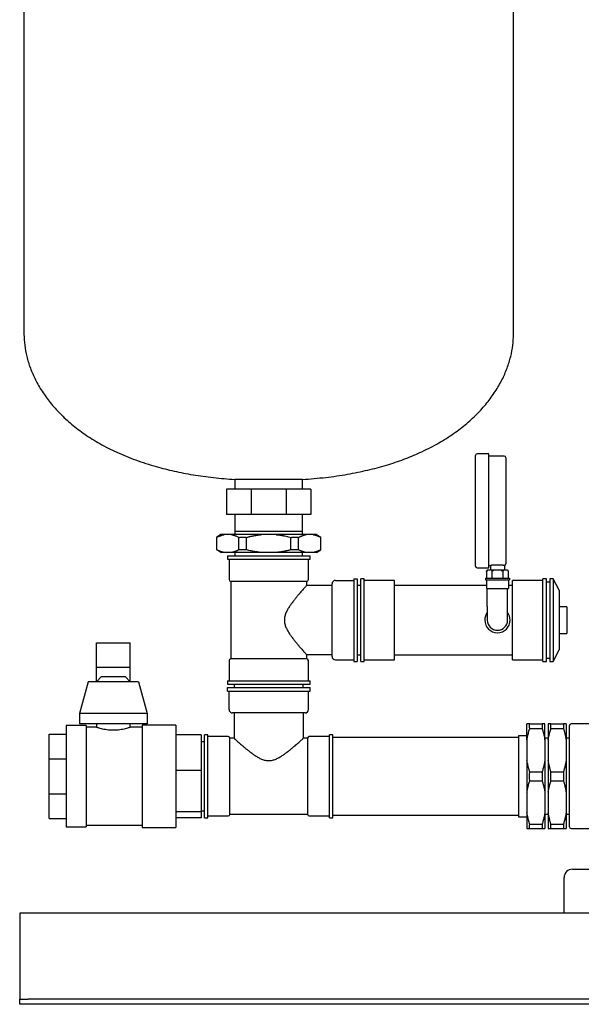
# Model space of a CAD drawing. Header units: millimetres. Extents: x 41 to 1282, y 13 to 1144.
# Tile 1 of 4: x 41 to 373, y 13 to 596. Entities that reach past the tile are written whole.
import ezdxf

# ---------------------------------------------------------------- set-up
doc = ezdxf.new("R2010")
doc.units = ezdxf.units.MM

msp = doc.modelspace()

# ---------------------------------------------------------------- linework, layer by layer
at = {"color": 7, "linetype": 'Continuous', "lineweight": 25}
for p, q in [((43.12, 680.1), (43.12, 409.5)), ((333.12, 409.5), (333.12, 680.1)), ((318.62, 338.78), (311.62, 338.78)), ((318.62, 305.05), (318.62, 338.78)), ((310.62, 305.05), (310.62, 337.78)), ((327.62, 337.45), (318.62, 337.45)), ((328.62, 336.45), (328.62, 305.05)), ((168.12, 323.53), (168.12, 317.9)), ((180.47, 323.53), (168.12, 323.53)), ((208.12, 323.53), (180.47, 323.53)), ((208.12, 317.9), (208.12, 323.53)), ((163.12, 317.9), (163.12, 302.9)), ((177.77, 317.9), (163.12, 317.9)), ((177.77, 317.9), (177.77, 302.9)), ((198.48, 317.9), (177.77, 317.9)), ((198.48, 317.9), (198.48, 302.9)), ((213.12, 317.9), (198.48, 317.9)), ((213.12, 317.9), (213.12, 302.9)), ((310.62, 272.31), (310.62, 305.05)), ((318.62, 271.31), (318.62, 305.05)), ((328.62, 305.05), (328.62, 273.64)), ((177.77, 302.9), (163.12, 302.9)), ((168.12, 302.9), (168.12, 292.9)), ((168.12, 302.9), (168.12, 290.9)), ((198.48, 302.9), (177.77, 302.9)), ((213.12, 302.9), (198.48, 302.9)), ((208.12, 292.9), (208.12, 302.9)), ((208.12, 290.9), (208.12, 302.9)), ((168.12, 292.9), (180.47, 292.9)), ((180.47, 292.9), (208.12, 292.9)), ((159.79, 290.9), (157.18, 289.27)), ((157.29, 281.93), (157.29, 289.27)), ((161.72, 290.9), (159.79, 290.9)), ((166.04, 290.9), (161.72, 290.9)), ((183.8, 290.9), (166.04, 290.9)), ((170.46, 281.93), (170.46, 289.27)), ((174.96, 281.93), (174.96, 289.27)), ((192.45, 290.9), (183.8, 290.9)), ((210.21, 290.9), (192.45, 290.9)), ((201.29, 281.93), (201.29, 289.27)), ((205.79, 281.93), (205.79, 289.27)), ((214.53, 290.9), (210.21, 290.9)), ((216.46, 290.9), (214.53, 290.9)), ((216.46, 290.9), (218.96, 289.34)), ((218.96, 281.93), (218.96, 289.27)), ((159.79, 280.3), (157.29, 281.86)), ((161.72, 280.3), (159.79, 280.3)), ((166.04, 280.3), (161.72, 280.3)), ((183.8, 280.3), (166.04, 280.3)), ((168.12, 280.3), (168.12, 278.3)), ((192.45, 280.3), (183.8, 280.3)), ((210.21, 280.3), (192.45, 280.3)), ((208.12, 278.3), (208.12, 280.3)), ((214.53, 280.3), (210.21, 280.3)), ((216.46, 280.3), (214.53, 280.3)), ((216.46, 280.3), (219.07, 281.93)), ((163.62, 278.3), (163.62, 276.3)), ((163.62, 278.3), (188.12, 278.3)), ((163.62, 276.3), (188.12, 276.3)), ((164.62, 276.3), (164.62, 264.3)), ((188.12, 278.3), (212.62, 278.3)), ((188.12, 276.3), (212.62, 276.3)), ((211.62, 264.3), (211.62, 276.3)), ((212.62, 276.3), (212.62, 278.3)), ((311.62, 271.31), (318.62, 271.31)), ((317.7, 270.05), (317.17, 269.11)), ((317.17, 269.12), (317.17, 265.05)), ((317.7, 270.05), (317.8, 270.05)), ((317.8, 270.05), (319.77, 270.05)), ((318.62, 272.65), (319.53, 272.65)), ((319.53, 272.65), (319.53, 270.05)), ((319.77, 270.05), (321.65, 270.05)), ((320.4, 269.12), (320.4, 265.05)), ((321.65, 270.05), (325.6, 270.05)), ((325.6, 270.05), (327.48, 270.05)), ((326.85, 269.12), (326.85, 265.05)), ((327.48, 270.05), (329.45, 270.05)), ((327.72, 272.65), (327.72, 270.05)), ((329.45, 270.05), (329.55, 270.05)), ((329.55, 270.05), (330.08, 269.12)), ((330.08, 269.12), (330.08, 265.05)), ((165.62, 263.3), (165.62, 217.3)), ((165.62, 263.3), (188.12, 263.3)), ((188.12, 263.3), (210.62, 263.3)), ((210.62, 260.8), (210.62, 263.3)), ((227.62, 263.8), (238.62, 263.8)), ((238.62, 264.8), (240.62, 264.8)), ((238.62, 264.8), (238.62, 215.8)), ((240.62, 264.8), (240.62, 215.8)), ((244.62, 264.8), (242.62, 264.8)), ((242.62, 240.3), (242.62, 264.8)), ((244.62, 240.3), (244.62, 264.8)), ((262.62, 263.8), (244.62, 263.8)), ((262.62, 240.3), (262.62, 263.8)), ((316.53, 265.05), (316.53, 264.05)), ((316.53, 265.05), (330.72, 265.05)), ((316.53, 264.05), (330.72, 264.05)), ((317.08, 264.05), (317.08, 259.05)), ((330.17, 264.05), (330.17, 259.05)), ((330.72, 265.05), (330.72, 264.05)), ((350.62, 263.8), (332.62, 263.8)), ((332.62, 240.3), (332.62, 263.8)), ((352.62, 264.8), (350.62, 264.8)), ((350.62, 240.3), (350.62, 264.8)), ((352.62, 240.3), (352.62, 264.8)), ((354.72, 262.76), (352.62, 262.76)), ((356.6, 264.8), (354.72, 264.8)), ((354.72, 264.8), (354.72, 240.3)), ((360.13, 257.96), (356.6, 264.8)), ((356.6, 264.8), (356.6, 240.3)), ((225.62, 260.8), (210.62, 260.8)), ((225.62, 218.8), (225.62, 261.8)), ((242.62, 260.8), (240.62, 260.8)), ((317.08, 260.8), (262.62, 260.8)), ((317.08, 259.05), (330.17, 259.05)), ((317.62, 248.3), (317.62, 259.05)), ((329.62, 248.3), (329.62, 259.05)), ((332.62, 260.8), (330.17, 260.8)), ((360.13, 257.96), (360.13, 240.3)), ((317.62, 248.3), (317.62, 240.3)), ((329.62, 240.3), (329.62, 248.3)), ((364.67, 248.17), (360.13, 248.17)), ((364.67, 248.17), (364.67, 240.3)), ((242.62, 215.8), (242.62, 240.3)), ((244.62, 215.8), (244.62, 240.3)), ((262.62, 216.8), (262.62, 240.3)), ((332.62, 216.8), (332.62, 240.3)), ((350.62, 215.8), (350.62, 240.3)), ((352.62, 215.8), (352.62, 240.3)), ((354.72, 240.3), (354.72, 215.8)), ((356.6, 240.3), (356.6, 215.8)), ((360.13, 240.3), (360.13, 222.64)), ((364.67, 240.3), (364.67, 232.43)), ((360.13, 232.43), (364.67, 232.43)), ((86.06, 226.8), (106.06, 226.8)), ((86.06, 212.39), (86.06, 226.8)), ((106.06, 212.39), (106.06, 226.8)), ((356.6, 215.8), (360.13, 222.64)), ((164.62, 216.3), (164.62, 204.3)), ((188.12, 217.3), (165.62, 217.3)), ((210.62, 217.3), (188.12, 217.3)), ((210.62, 217.3), (210.62, 219.8)), ((225.62, 219.8), (210.62, 219.8)), ((211.62, 204.3), (211.62, 216.3)), ((227.62, 216.8), (238.62, 216.8)), ((238.62, 215.8), (240.62, 215.8)), ((240.62, 219.8), (242.62, 219.8)), ((242.62, 215.8), (244.62, 215.8)), ((244.62, 216.8), (262.62, 216.8)), ((262.62, 219.8), (332.62, 219.8)), ((332.62, 216.8), (350.62, 216.8)), ((350.62, 215.8), (352.62, 215.8)), ((352.62, 217.84), (354.72, 217.84)), ((354.72, 215.8), (356.6, 215.8)), ((86.06, 203.8), (86.06, 212.39)), ((86.06, 212.39), (106.06, 212.39)), ((106.06, 203.8), (106.06, 212.39)), ((89.06, 206.8), (86.06, 203.8)), ((89.06, 206.8), (96.06, 206.8)), ((96.06, 206.8), (103.06, 206.8)), ((106.06, 203.8), (103.06, 206.8)), ((163.62, 204.3), (163.62, 202.3)), ((163.62, 204.3), (188.12, 204.3)), ((188.12, 204.3), (212.62, 204.3)), ((212.62, 202.3), (212.62, 204.3)), ((81.06, 203.8), (76.06, 185.05)), ((111.06, 203.8), (81.06, 203.8)), ((111.06, 203.8), (116.06, 185.05)), ((163.62, 202.3), (188.12, 202.3)), ((163.62, 200.3), (212.62, 200.3)), ((163.62, 198.3), (163.62, 200.3)), ((163.62, 198.3), (212.62, 198.3)), ((164.62, 187.3), (164.62, 198.3)), ((167.62, 202.3), (167.62, 200.3)), ((188.12, 202.3), (212.62, 202.3)), ((208.62, 200.3), (208.62, 202.3)), ((211.62, 187.3), (211.62, 198.3)), ((212.62, 198.3), (212.62, 200.3)), ((76.06, 185.05), (76.06, 178.8)), ((116.06, 185.05), (76.06, 185.05)), ((116.06, 185.05), (116.06, 178.8)), ((209.62, 185.3), (166.62, 185.3)), ((167.62, 185.3), (167.62, 170.3)), ((208.62, 185.3), (208.62, 170.3)), ((80.06, 177.8), (68.06, 177.8)), ((68.06, 177.8), (68.06, 136.32)), ((116.06, 178.8), (76.06, 178.8)), ((80.06, 177.8), (80.06, 136.32)), ((86.06, 176.8), (80.06, 176.8)), ((86.06, 178.8), (86.06, 176.8)), ((106.06, 176.8), (106.06, 178.8)), ((113.12, 176.8), (106.06, 176.8)), ((133.12, 178.16), (113.12, 178.16)), ((113.12, 178.16), (113.12, 175.85)), ((113.12, 175.85), (113.12, 117.44)), ((133.12, 178.16), (133.12, 175.85)), ((133.12, 175.85), (133.12, 117.44)), ((341.12, 169.42), (341.12, 178.8)), ((342.75, 178.8), (350.1, 178.8)), ((342.75, 176.2), (350.1, 176.2)), ((351.72, 169.42), (351.72, 178.8)), ((353.72, 178.8), (353.72, 175.33)), ((353.72, 175.33), (353.72, 169.42)), ((355.35, 178.8), (362.7, 178.8)), ((355.35, 176.2), (362.7, 176.2)), ((364.32, 178.8), (364.32, 169.42)), ((366.32, 147.8), (366.32, 177.8)), ((379.32, 178.8), (367.32, 178.8)), ((58.06, 158.15), (58.06, 172.8)), ((58.06, 172.8), (68.06, 172.8)), ((148.12, 172.29), (133.12, 172.29)), ((148.12, 172.29), (148.12, 151.26)), ((152.12, 172.3), (150.12, 172.3)), ((150.12, 147.8), (150.12, 172.3)), ((152.12, 147.8), (152.12, 172.3)), ((164.12, 171.3), (152.12, 171.3)), ((167.62, 170.3), (165.12, 170.3)), ((165.12, 147.8), (165.12, 170.3)), ((211.12, 170.3), (208.62, 170.3)), ((211.12, 170.3), (211.12, 147.8)), ((224.12, 171.3), (212.12, 171.3)), ((226.12, 172.3), (224.12, 172.3)), ((224.12, 147.8), (224.12, 172.3)), ((226.12, 147.8), (226.12, 172.3)), ((336.12, 170.8), (226.12, 170.8)), ((341.12, 171.8), (336.12, 171.8)), ((336.12, 171.8), (336.12, 159.8)), ((341.12, 169.42), (341.12, 157.18)), ((353.72, 170.3), (351.72, 170.3)), ((351.72, 169.42), (351.72, 157.18)), ((353.72, 169.42), (353.72, 157.18)), ((366.32, 170.3), (364.32, 170.3)), ((364.32, 169.42), (364.32, 157.18)), ((150.12, 168.3), (148.12, 168.3)), ((58.06, 158.15), (68.06, 158.15)), ((58.06, 137.44), (58.06, 158.15)), ((336.12, 159.8), (336.12, 123.8)), ((341.12, 157.18), (341.12, 138.42)), ((351.72, 157.18), (351.72, 138.42)), ((353.72, 157.18), (353.72, 138.42)), ((364.32, 157.18), (364.32, 138.42)), ((148.12, 151.26), (133.12, 151.26)), ((148.12, 151.26), (148.12, 126.76)), ((150.12, 123.3), (150.12, 147.8)), ((152.12, 123.3), (152.12, 147.8)), ((165.12, 125.3), (165.12, 147.8)), ((211.12, 147.8), (211.12, 125.3)), ((224.12, 123.3), (224.12, 147.8)), ((226.12, 123.3), (226.12, 147.8)), ((342.75, 150.4), (350.1, 150.4)), ((355.35, 150.4), (362.7, 150.4)), ((366.32, 117.8), (366.32, 147.8)), ((342.75, 145.2), (350.1, 145.2)), ((355.35, 145.2), (362.7, 145.2)), ((58.06, 137.44), (68.06, 137.44)), ((58.06, 122.8), (58.06, 137.44)), ((68.06, 136.32), (68.06, 117.8)), ((80.06, 136.32), (80.06, 117.8)), ((341.12, 138.42), (341.12, 126.18)), ((351.72, 138.42), (351.72, 126.18)), ((353.72, 138.42), (353.72, 126.18)), ((364.32, 138.42), (364.32, 126.18)), ((58.06, 122.8), (68.06, 122.8)), ((148.12, 126.76), (133.12, 126.76)), ((148.12, 123.3), (133.12, 123.3)), ((148.12, 127.3), (150.12, 127.3)), ((148.12, 126.76), (148.12, 123.3)), ((150.12, 123.3), (152.12, 123.3)), ((152.12, 124.3), (164.12, 124.3)), ((165.12, 125.3), (211.12, 125.3)), ((212.12, 124.3), (224.12, 124.3)), ((224.12, 123.3), (226.12, 123.3)), ((226.12, 124.8), (336.12, 124.8)), ((336.12, 123.8), (341.12, 123.8)), ((341.12, 126.18), (341.12, 116.8)), ((351.72, 126.18), (351.72, 116.8)), ((351.72, 125.3), (353.72, 125.3)), ((353.72, 126.18), (353.72, 116.8)), ((364.32, 126.18), (364.32, 116.8)), ((364.32, 125.3), (366.32, 125.3)), ((68.06, 117.8), (80.06, 117.8)), ((80.06, 118.8), (113.12, 118.8)), ((113.12, 117.44), (133.12, 117.44)), ((342.75, 119.4), (350.1, 119.4)), ((342.75, 116.8), (350.1, 116.8)), ((355.35, 119.4), (362.7, 119.4)), ((355.35, 116.8), (362.7, 116.8)), ((367.32, 116.8), (379.32, 116.8)), ((363.07, 66.8), (363.07, 87.8)), ((368.07, 92.8), (388.27, 92.8)), ((840.57, 66.8), (40.57, 66.8)), ((40.57, 66.8), (40.57, 61.8)), ((40.57, 61.8), (40.57, 17.8)), ((40.57, 17.8), (40.57, 15.8)), ((40.57, 12.8), (40.57, 15.8)), ((40.57, 15.8), (45.57, 15.8)), ((45.57, 12.8), (40.57, 12.8)), ((835.57, 15.8), (45.57, 15.8)), ((835.57, 12.8), (45.57, 12.8))]:
    msp.add_line(p, q, dxfattribs=at)
for centre, radius, start, end in [((311.62, 337.78), 1, 90, 180), ((327.62, 336.45), 1, 0, 90), ((311.62, 272.31), 1, 180, 270), ((165.62, 264.3), 1, 180, 270), ((210.62, 264.3), 1, 270, 0), ((227.62, 261.8), 2, 90, 180), ((323.62, 240.3), 7.5, 143.1301, 180), ((323.62, 240.3), 7.5, 180, 0), ((323.62, 240.3), 6, 180, 270), ((323.62, 240.3), 6, 270, 0), ((323.62, 240.3), 7.5, 0, 36.8699), ((165.62, 216.3), 1, 90, 180), ((210.62, 216.3), 1, 0, 90), ((227.62, 218.8), 2, 180, 270), ((166.62, 187.3), 2, 180, 270), ((209.62, 187.3), 2, 270, 0), ((367.32, 177.8), 1, 90, 180), ((164.12, 170.3), 1, 0, 90), ((212.12, 170.3), 1, 90, 180), ((164.12, 125.3), 1, 270, 0), ((212.12, 125.3), 1, 180, 270), ((367.32, 117.8), 1, 180, 270), ((368.07, 87.8), 5, 90, 180)]:
    msp.add_arc(centre, radius, start, end, dxfattribs=at)
for points, knots in [([(43.12, 409.5), (43.21, 407.34), (43.37, 402.91), (44.68, 396.21), (46.8, 389.36), (49.85, 382.45), (53.8, 375.59), (58.69, 368.86), (64.53, 362.34), (71.37, 356.06), (79.25, 350.1), (88.2, 344.52), (98.25, 339.42), (109.43, 334.85), (120.81, 331.22), (132.21, 328.37), (143.49, 326.22), (155.54, 324.52), (163.85, 323.87), (168.12, 323.53)], [0, 0, 0, 0, 0.0390028, 0.0799687, 0.1230441, 0.1683985, 0.2162355, 0.2658719, 0.3184124, 0.3741728, 0.4335095, 0.4968163, 0.5645194, 0.6370728, 0.714953, 0.7802079, 0.8493008, 0.9224809, 1, 1, 1, 1]), ([(208.12, 323.53), (212.73, 323.9), (221.67, 324.61), (234.58, 326.51), (246.6, 328.94), (257.75, 331.9), (268.04, 335.35), (278.01, 339.45), (287.56, 344.25), (296.56, 349.8), (304.5, 355.74), (311.44, 362.05), (317.39, 368.65), (322.37, 375.47), (326.37, 382.38), (329.43, 389.31), (331.56, 396.18), (332.88, 402.9), (333.04, 407.34), (333.12, 409.5)], [0, 0, 0, 0, 0.08352, 0.1620035, 0.2357672, 0.3051241, 0.3703813, 0.431839, 0.4997825, 0.5633067, 0.6228395, 0.6787764, 0.732519, 0.783228, 0.831195, 0.8766666, 0.919848, 0.96091, 1, 1, 1, 1]), ([(157.29, 289.27), (157.42, 289.33), (157.66, 289.46), (158.03, 289.64), (158.4, 289.81), (158.76, 289.98), (159.13, 290.13), (159.56, 290.29), (160.05, 290.47), (160.61, 290.64), (161.16, 290.78), (161.53, 290.86), (161.72, 290.9)], [0, 0, 0, 0, 0.085137, 0.169535, 0.253266, 0.336402, 0.419022, 0.501207, 0.627393, 0.75234, 0.876414, 1, 1, 1, 1]), ([(166.04, 290.9), (166.14, 290.88), (166.35, 290.83), (166.67, 290.76), (166.99, 290.68), (167.31, 290.59), (167.63, 290.49), (167.95, 290.38), (168.4, 290.22), (169, 289.98), (169.73, 289.65), (170.21, 289.39), (170.46, 289.27)], [0, 0, 0, 0, 0.070882, 0.141864, 0.21302, 0.284423, 0.356144, 0.428251, 0.500812, 0.664927, 0.831123, 1, 1, 1, 1]), ([(170.46, 289.27), (170.65, 289.28), (171.02, 289.3), (171.58, 289.32), (172.15, 289.33), (172.9, 289.34), (173.83, 289.33), (174.58, 289.29), (174.96, 289.27)], [0, 0, 0, 0, 0.125139, 0.250099, 0.37501, 0.500005, 0.749902, 1, 1, 1, 1]), ([(174.96, 289.27), (175.21, 289.33), (175.7, 289.46), (176.44, 289.64), (177.17, 289.82), (177.91, 289.98), (178.64, 290.13), (179.49, 290.3), (180.48, 290.47), (181.59, 290.64), (182.7, 290.78), (183.43, 290.86), (183.8, 290.9)], [0, 0, 0, 0, 0.085319, 0.169885, 0.253771, 0.33705, 0.419801, 0.502105, 0.628012, 0.752717, 0.876586, 1, 1, 1, 1]), ([(192.45, 290.9), (192.66, 290.88), (193.08, 290.83), (193.72, 290.76), (194.36, 290.68), (195, 290.59), (195.64, 290.49), (196.28, 290.38), (197.19, 290.21), (198.37, 289.98), (199.83, 289.65), (200.8, 289.39), (201.29, 289.27)], [0, 0, 0, 0, 0.071073, 0.142242, 0.21358, 0.285162, 0.357059, 0.429339, 0.502072, 0.665765, 0.831543, 1, 1, 1, 1]), ([(201.29, 289.27), (201.48, 289.28), (201.85, 289.3), (202.42, 289.32), (202.98, 289.33), (203.73, 289.34), (204.67, 289.33), (205.42, 289.29), (205.79, 289.27)], [0, 0, 0, 0, 0.125139, 0.250099, 0.37501, 0.500005, 0.749902, 1, 1, 1, 1]), ([(205.79, 289.27), (205.91, 289.33), (206.16, 289.46), (206.53, 289.64), (206.9, 289.81), (207.26, 289.98), (207.63, 290.13), (208.06, 290.29), (208.55, 290.47), (209.1, 290.64), (209.66, 290.78), (210.03, 290.86), (210.21, 290.9)], [0, 0, 0, 0, 0.085137, 0.169535, 0.253266, 0.336402, 0.419022, 0.501207, 0.627393, 0.75234, 0.876414, 1, 1, 1, 1]), ([(214.53, 290.9), (214.64, 290.88), (214.85, 290.83), (215.17, 290.76), (215.49, 290.68), (215.81, 290.59), (216.13, 290.49), (216.45, 290.38), (216.9, 290.22), (217.49, 289.98), (218.22, 289.65), (218.71, 289.39), (218.96, 289.27)], [0, 0, 0, 0, 0.070882, 0.141864, 0.21302, 0.284423, 0.356144, 0.428251, 0.500812, 0.664927, 0.831123, 1, 1, 1, 1]), ([(161.72, 280.3), (161.61, 280.32), (161.4, 280.36), (161.08, 280.43), (160.76, 280.52), (160.44, 280.61), (160.12, 280.71), (159.8, 280.81), (159.35, 280.98), (158.76, 281.22), (158.03, 281.55), (157.54, 281.8), (157.29, 281.93)], [0, 0, 0, 0, 0.070882, 0.141864, 0.21302, 0.284423, 0.356144, 0.428251, 0.500812, 0.664927, 0.831123, 1, 1, 1, 1]), ([(170.46, 281.93), (170.34, 281.86), (170.09, 281.73), (169.72, 281.55), (169.35, 281.38), (168.99, 281.22), (168.62, 281.07), (168.19, 280.9), (167.7, 280.73), (167.15, 280.56), (166.59, 280.41), (166.22, 280.34), (166.04, 280.3)], [0, 0, 0, 0, 0.085137, 0.169535, 0.253266, 0.336402, 0.419022, 0.501207, 0.627393, 0.75234, 0.876414, 1, 1, 1, 1]), ([(174.96, 281.93), (174.77, 281.92), (174.4, 281.9), (173.83, 281.88), (173.27, 281.86), (172.52, 281.86), (171.58, 281.87), (170.83, 281.91), (170.46, 281.93)], [0, 0, 0, 0, 0.125139, 0.250099, 0.37501, 0.500005, 0.749902, 1, 1, 1, 1]), ([(183.8, 280.3), (183.59, 280.32), (183.17, 280.36), (182.53, 280.44), (181.89, 280.52), (181.25, 280.61), (180.61, 280.71), (179.97, 280.82), (179.06, 280.98), (177.88, 281.22), (176.42, 281.55), (175.45, 281.8), (174.96, 281.93)], [0, 0, 0, 0, 0.071073, 0.142242, 0.21358, 0.285162, 0.357059, 0.429339, 0.502072, 0.665765, 0.831543, 1, 1, 1, 1]), ([(201.29, 281.93), (201.04, 281.86), (200.55, 281.73), (199.81, 281.55), (199.07, 281.38), (198.34, 281.22), (197.61, 281.07), (196.76, 280.9), (195.77, 280.73), (194.66, 280.56), (193.55, 280.41), (192.82, 280.34), (192.45, 280.3)], [0, 0, 0, 0, 0.085319, 0.169885, 0.253771, 0.33705, 0.419801, 0.502105, 0.628012, 0.752717, 0.876586, 1, 1, 1, 1]), ([(205.79, 281.93), (205.6, 281.92), (205.23, 281.9), (204.67, 281.88), (204.1, 281.86), (203.35, 281.86), (202.42, 281.87), (201.67, 281.91), (201.29, 281.93)], [0, 0, 0, 0, 0.125139, 0.250099, 0.37501, 0.500005, 0.749902, 1, 1, 1, 1]), ([(210.21, 280.3), (210.11, 280.32), (209.89, 280.36), (209.58, 280.43), (209.26, 280.52), (208.94, 280.61), (208.62, 280.71), (208.3, 280.81), (207.85, 280.98), (207.25, 281.22), (206.52, 281.55), (206.04, 281.8), (205.79, 281.93)], [0, 0, 0, 0, 0.070882, 0.141864, 0.21302, 0.284423, 0.356144, 0.428251, 0.500812, 0.664927, 0.831123, 1, 1, 1, 1]), ([(218.96, 281.93), (218.83, 281.86), (218.59, 281.73), (218.22, 281.55), (217.85, 281.38), (217.49, 281.22), (217.12, 281.07), (216.69, 280.9), (216.2, 280.73), (215.64, 280.56), (215.09, 280.41), (214.72, 280.34), (214.53, 280.3)], [0, 0, 0, 0, 0.085137, 0.1695354, 0.2532659, 0.3364024, 0.4190224, 0.5012069, 0.6273935, 0.7523402, 0.8764143, 1, 1, 1, 1]), ([(317.17, 269.12), (317.21, 269.19), (317.3, 269.33), (317.42, 269.54), (317.55, 269.72), (317.67, 269.9), (317.76, 270), (317.8, 270.05)], [0, 0, 0, 0, 0.215488, 0.422729, 0.622191, 0.81441, 1, 1, 1, 1]), ([(327.62, 272.66), (327.61, 272.66), (327.58, 272.67), (327.52, 272.67), (327.46, 272.68), (327.37, 272.69), (327.28, 272.7), (327.17, 272.71), (327.03, 272.73), (326.84, 272.75), (326.58, 272.77), (326.29, 272.8), (325.88, 272.83), (325.36, 272.86), (324.42, 272.9), (323.17, 272.92), (321.95, 272.87), (321.11, 272.81), (320.54, 272.76), (320.09, 272.72), (319.82, 272.68), (319.67, 272.67), (319.59, 272.66), (319.54, 272.65), (319.53, 272.65), (319.53, 272.65)], [0, 0, 0, 0, 0.015954, 0.032552, 0.049793, 0.067679, 0.086209, 0.105384, 0.125205, 0.152414, 0.187999, 0.225932, 0.250396, 0.317634, 0.375469, 0.500057, 0.624681, 0.687087, 0.749789, 0.8197, 0.87484, 0.907233, 0.938889, 0.96981, 1, 1, 1, 1]), ([(319.77, 270.05), (319.81, 270.01), (319.88, 269.92), (319.98, 269.78), (320.08, 269.63), (320.19, 269.47), (320.29, 269.3), (320.36, 269.18), (320.4, 269.12)], [0, 0, 0, 0, 0.1542172, 0.3129618, 0.4766013, 0.6454643, 0.8198439, 1, 1, 1, 1]), ([(320.4, 269.12), (320.48, 269.19), (320.65, 269.33), (320.9, 269.54), (321.15, 269.72), (321.4, 269.9), (321.57, 270), (321.65, 270.05)], [0, 0, 0, 0, 0.215488, 0.422729, 0.622191, 0.81441, 1, 1, 1, 1]), ([(325.6, 270.05), (325.67, 270.01), (325.81, 269.92), (326.01, 269.78), (326.22, 269.63), (326.43, 269.47), (326.64, 269.3), (326.78, 269.18), (326.85, 269.12)], [0, 0, 0, 0, 0.154217, 0.312962, 0.476601, 0.645464, 0.819844, 1, 1, 1, 1]), ([(326.85, 269.12), (326.89, 269.19), (326.98, 269.33), (327.1, 269.54), (327.23, 269.72), (327.35, 269.9), (327.44, 270), (327.48, 270.05)], [0, 0, 0, 0, 0.215488, 0.422729, 0.622191, 0.81441, 1, 1, 1, 1]), ([(327.72, 272.65), (327.72, 272.65), (327.72, 272.65), (327.71, 272.65), (327.69, 272.65), (327.66, 272.66), (327.64, 272.66), (327.62, 272.66)], [0, 0, 0, 0, 0.197428, 0.396136, 0.59613, 0.797417, 1, 1, 1, 1]), ([(327.72, 272.65), (327.84, 272.67), (328.08, 272.72), (328.38, 272.96), (328.59, 273.28), (328.61, 273.52), (328.62, 273.64)], [0, 0, 0, 0, 0.241319, 0.5, 0.758681, 1, 1, 1, 1]), ([(329.45, 270.05), (329.49, 270.01), (329.56, 269.92), (329.66, 269.78), (329.76, 269.63), (329.87, 269.47), (329.97, 269.3), (330.04, 269.18), (330.08, 269.12)], [0, 0, 0, 0, 0.154217, 0.312962, 0.476601, 0.645464, 0.819844, 1, 1, 1, 1]), ([(210.62, 260.8), (210.62, 260.8), (210.62, 260.8), (210.61, 260.78), (210.59, 260.76), (210.57, 260.74), (210.54, 260.7), (210.5, 260.66), (210.45, 260.61), (210.4, 260.55), (210.34, 260.49), (210.27, 260.41), (210.09, 260.21), (209.72, 259.8), (209.04, 259.04), (208.2, 258.1), (207.26, 257.04), (206.21, 255.82), (205.09, 254.51), (203.9, 253.07), (202.85, 251.75), (202.06, 250.7), (201.26, 249.62), (200.34, 248.28), (199.23, 246.47), (198.27, 244.54), (197.68, 242.79), (197.44, 241.33), (197.38, 240.23), (197.45, 239.13), (197.65, 238.06), (197.95, 237), (198.47, 235.64), (199.29, 234.02), (200.39, 232.23), (201.31, 230.91), (202.1, 229.84), (202.89, 228.79), (203.95, 227.47), (205.13, 226.04), (206.23, 224.74), (207.28, 223.54), (208.21, 222.48), (209.05, 221.54), (209.72, 220.79), (210.12, 220.35), (210.33, 220.12), (210.44, 220), (210.52, 219.91), (210.58, 219.85), (210.62, 219.81), (210.62, 219.8), (210.62, 219.8)], [0, 0, 0, 0, 0.005619, 0.011247, 0.016883, 0.022532, 0.028193, 0.033869, 0.039561, 0.045272, 0.051002, 0.056754, 0.062529, 0.093238, 0.125246, 0.155619, 0.187967, 0.217615, 0.250268, 0.281655, 0.312937, 0.332698, 0.344125, 0.375392, 0.406831, 0.438207, 0.469557, 0.485493, 0.500978, 0.516334, 0.532191, 0.547297, 0.563568, 0.594812, 0.626129, 0.657214, 0.668201, 0.68828, 0.719497, 0.750745, 0.783144, 0.812603, 0.844826, 0.875095, 0.906999, 0.937615, 0.94816, 0.958632, 0.969042, 0.979399, 0.989715, 1, 1, 1, 1]), ([(96.06, 175.02), (95.4, 175.03), (94.08, 175.06), (92.18, 175.27), (90.45, 175.57), (88.94, 175.92), (87.7, 176.27), (86.76, 176.56), (86.22, 176.74), (85.99, 176.82), (86.06, 176.8), (86.06, 176.8)], [0, 0, 0, 0, 0.124879, 0.250174, 0.374911, 0.500207, 0.625168, 0.749993, 0.87517, 0.999704, 1, 1, 1, 1]), ([(106.06, 176.8), (106.06, 176.8), (106.12, 176.82), (105.89, 176.74), (105.35, 176.56), (104.41, 176.27), (103.17, 175.92), (101.66, 175.57), (99.92, 175.27), (98.03, 175.06), (96.71, 175.03), (96.06, 175.02)], [0, 0, 0, 0, 0.000145, 0.124769, 0.250045, 0.375241, 0.500058, 0.625419, 0.749974, 0.875187, 1, 1, 1, 1]), ([(342.75, 178.8), (342.68, 178.8), (342.54, 178.8), (342.34, 178.8), (342.15, 178.8), (341.98, 178.8), (341.77, 178.8), (341.55, 178.8), (341.32, 178.8), (341.19, 178.8), (341.12, 178.8)], [0, 0, 0, 0, 0.101793, 0.202742, 0.302922, 0.402409, 0.501287, 0.6691, 0.835169, 1, 1, 1, 1]), ([(341.12, 169.42), (341.16, 169.61), (341.22, 169.99), (341.32, 170.56), (341.43, 171.13), (341.55, 171.7), (341.68, 172.27), (341.86, 173.02), (342.09, 173.96), (342.41, 175.08), (342.63, 175.82), (342.75, 176.2)], [0, 0, 0, 0, 0.082774, 0.165787, 0.249104, 0.332792, 0.416913, 0.501527, 0.6657, 0.831739, 1, 1, 1, 1]), ([(342.75, 176.2), (342.74, 176.32), (342.72, 176.57), (342.7, 176.94), (342.69, 177.31), (342.69, 177.68), (342.7, 178.05), (342.72, 178.43), (342.74, 178.67), (342.75, 178.8)], [0, 0, 0, 0, 0.143257, 0.286114, 0.428731, 0.571269, 0.713886, 0.856743, 1, 1, 1, 1]), ([(351.72, 178.8), (351.69, 178.8), (351.63, 178.8), (351.53, 178.8), (351.42, 178.8), (351.3, 178.8), (351.17, 178.8), (350.99, 178.8), (350.76, 178.8), (350.45, 178.8), (350.22, 178.8), (350.1, 178.8)], [0, 0, 0, 0, 0.082557, 0.165356, 0.248463, 0.331942, 0.415856, 0.500267, 0.664868, 0.831326, 1, 1, 1, 1]), ([(350.1, 178.8), (350.11, 178.67), (350.13, 178.43), (350.15, 178.05), (350.16, 177.68), (350.16, 177.31), (350.15, 176.94), (350.13, 176.57), (350.11, 176.32), (350.1, 176.2)], [0, 0, 0, 0, 0.143257, 0.286114, 0.428731, 0.571269, 0.713886, 0.856743, 1, 1, 1, 1]), ([(350.1, 176.2), (350.17, 175.97), (350.31, 175.52), (350.51, 174.84), (350.7, 174.17), (350.87, 173.49), (351.08, 172.67), (351.3, 171.69), (351.53, 170.55), (351.66, 169.8), (351.72, 169.42)], [0, 0, 0, 0, 0.101872, 0.202893, 0.303138, 0.402686, 0.501619, 0.669297, 0.835256, 1, 1, 1, 1]), ([(355.35, 178.8), (355.28, 178.8), (355.14, 178.8), (354.94, 178.8), (354.75, 178.8), (354.58, 178.8), (354.37, 178.8), (354.15, 178.8), (353.92, 178.8), (353.79, 178.8), (353.72, 178.8)], [0, 0, 0, 0, 0.101793, 0.202742, 0.302922, 0.402409, 0.501287, 0.6691, 0.835169, 1, 1, 1, 1]), ([(353.72, 169.42), (353.76, 169.61), (353.82, 169.99), (353.92, 170.55), (354.03, 171.12), (354.15, 171.69), (354.28, 172.26), (354.45, 173.02), (354.69, 173.95), (355, 175.07), (355.23, 175.82), (355.35, 176.2)], [0, 0, 0, 0, 0.082557, 0.165356, 0.248463, 0.331942, 0.415856, 0.500267, 0.664868, 0.831326, 1, 1, 1, 1]), ([(355.29, 177.5), (355.29, 177.61), (355.29, 177.82), (355.3, 178.15), (355.32, 178.47), (355.34, 178.69), (355.35, 178.8)], [0, 0, 0, 0, 0.2499117, 0.4997402, 0.7496987, 1, 1, 1, 1]), ([(364.32, 178.8), (364.29, 178.8), (364.23, 178.8), (364.13, 178.8), (364.02, 178.8), (363.9, 178.8), (363.77, 178.8), (363.59, 178.8), (363.36, 178.8), (363.05, 178.8), (362.82, 178.8), (362.7, 178.8)], [0, 0, 0, 0, 0.082557, 0.165356, 0.248463, 0.331942, 0.415856, 0.500267, 0.664868, 0.831326, 1, 1, 1, 1]), ([(362.7, 178.8), (362.71, 178.67), (362.73, 178.43), (362.75, 178.05), (362.76, 177.68), (362.76, 177.31), (362.75, 176.94), (362.73, 176.57), (362.71, 176.32), (362.7, 176.2)], [0, 0, 0, 0, 0.1432567, 0.2861141, 0.4287314, 0.5712686, 0.7138859, 0.8567433, 1, 1, 1, 1]), ([(362.7, 176.2), (362.77, 175.97), (362.91, 175.52), (363.11, 174.84), (363.3, 174.17), (363.47, 173.49), (363.68, 172.67), (363.9, 171.69), (364.13, 170.55), (364.26, 169.8), (364.32, 169.42)], [0, 0, 0, 0, 0.101793, 0.202742, 0.302922, 0.402409, 0.501287, 0.6691, 0.835169, 1, 1, 1, 1]), ([(167.62, 170.3), (167.63, 170.3), (167.63, 170.3), (167.64, 170.28), (167.66, 170.27), (167.69, 170.24), (167.72, 170.21), (167.76, 170.17), (167.81, 170.13), (167.87, 170.07), (167.94, 170.01), (168.01, 169.95), (168.21, 169.77), (168.62, 169.39), (169.38, 168.71), (170.32, 167.87), (171.38, 166.93), (172.6, 165.88), (173.91, 164.76), (175.35, 163.58), (176.67, 162.53), (177.73, 161.73), (178.81, 160.93), (180.14, 160.01), (181.95, 158.9), (183.89, 157.94), (185.63, 157.35), (187.09, 157.11), (188.19, 157.05), (189.29, 157.12), (190.36, 157.32), (191.42, 157.62), (192.78, 158.14), (194.4, 158.96), (196.19, 160.06), (197.51, 160.98), (198.58, 161.77), (199.63, 162.57), (200.95, 163.62), (202.38, 164.8), (203.68, 165.9), (204.89, 166.95), (205.94, 167.88), (206.88, 168.72), (207.63, 169.4), (208.07, 169.8), (208.31, 170.01), (208.42, 170.11), (208.51, 170.2), (208.58, 170.25), (208.62, 170.29), (208.62, 170.3), (208.62, 170.3)], [0, 0, 0, 0, 0.005619, 0.011247, 0.016883, 0.022532, 0.028193, 0.033869, 0.039561, 0.045272, 0.051002, 0.056754, 0.062529, 0.093238, 0.125246, 0.155619, 0.187967, 0.217615, 0.250268, 0.281655, 0.312937, 0.332698, 0.344125, 0.375392, 0.406831, 0.438207, 0.469557, 0.485493, 0.500978, 0.516334, 0.532191, 0.547297, 0.563568, 0.594812, 0.626129, 0.657214, 0.668201, 0.68828, 0.719497, 0.750745, 0.783144, 0.812603, 0.844826, 0.875095, 0.906999, 0.937615, 0.94816, 0.958632, 0.969042, 0.979399, 0.989715, 1, 1, 1, 1]), ([(342.75, 150.4), (342.68, 150.62), (342.54, 151.08), (342.34, 151.75), (342.15, 152.43), (341.98, 153.1), (341.77, 153.93), (341.55, 154.91), (341.32, 156.04), (341.19, 156.8), (341.12, 157.18)], [0, 0, 0, 0, 0.101872, 0.202893, 0.303138, 0.402686, 0.501619, 0.669297, 0.835256, 1, 1, 1, 1]), ([(351.72, 157.18), (351.69, 156.99), (351.63, 156.61), (351.53, 156.04), (351.42, 155.47), (351.3, 154.9), (351.17, 154.33), (350.99, 153.57), (350.75, 152.64), (350.44, 151.52), (350.22, 150.77), (350.1, 150.4)], [0, 0, 0, 0, 0.082774, 0.165787, 0.249104, 0.332792, 0.416913, 0.501527, 0.6657, 0.831739, 1, 1, 1, 1]), ([(355.35, 150.4), (355.28, 150.62), (355.14, 151.08), (354.94, 151.75), (354.75, 152.43), (354.58, 153.1), (354.37, 153.93), (354.15, 154.91), (353.92, 156.04), (353.79, 156.8), (353.72, 157.18)], [0, 0, 0, 0, 0.101793, 0.202742, 0.302922, 0.402409, 0.501287, 0.6691, 0.835169, 1, 1, 1, 1]), ([(364.32, 157.18), (364.29, 156.99), (364.23, 156.61), (364.13, 156.04), (364.02, 155.47), (363.9, 154.9), (363.77, 154.33), (363.59, 153.58), (363.36, 152.64), (363.05, 151.52), (362.82, 150.77), (362.7, 150.4)], [0, 0, 0, 0, 0.082557, 0.165356, 0.248463, 0.331942, 0.415856, 0.500267, 0.664868, 0.831326, 1, 1, 1, 1]), ([(342.75, 145.2), (342.74, 145.45), (342.72, 145.94), (342.7, 146.69), (342.69, 147.43), (342.69, 148.17), (342.7, 148.91), (342.72, 149.65), (342.74, 150.15), (342.75, 150.4)], [0, 0, 0, 0, 0.143257, 0.286114, 0.428731, 0.571269, 0.713886, 0.856743, 1, 1, 1, 1]), ([(350.1, 150.4), (350.11, 150.15), (350.13, 149.65), (350.15, 148.91), (350.16, 148.17), (350.16, 147.43), (350.15, 146.69), (350.13, 145.94), (350.11, 145.45), (350.1, 145.2)], [0, 0, 0, 0, 0.143257, 0.286114, 0.428731, 0.571269, 0.713886, 0.856743, 1, 1, 1, 1]), ([(355.35, 145.2), (355.34, 145.45), (355.32, 145.94), (355.3, 146.69), (355.29, 147.43), (355.29, 148.17), (355.3, 148.91), (355.32, 149.65), (355.34, 150.15), (355.35, 150.4)], [0, 0, 0, 0, 0.143257, 0.286114, 0.428731, 0.571269, 0.713886, 0.856743, 1, 1, 1, 1]), ([(362.7, 150.4), (362.71, 150.15), (362.73, 149.65), (362.75, 148.91), (362.76, 148.17), (362.76, 147.43), (362.75, 146.69), (362.73, 145.94), (362.71, 145.45), (362.7, 145.2)], [0, 0, 0, 0, 0.143257, 0.286114, 0.428731, 0.571269, 0.713886, 0.856743, 1, 1, 1, 1]), ([(341.12, 138.42), (341.16, 138.61), (341.22, 138.99), (341.32, 139.55), (341.43, 140.12), (341.55, 140.69), (341.68, 141.26), (341.85, 142.02), (342.09, 142.95), (342.4, 144.07), (342.63, 144.82), (342.75, 145.2)], [0, 0, 0, 0, 0.082557, 0.165356, 0.248463, 0.331942, 0.415856, 0.500267, 0.664868, 0.831326, 1, 1, 1, 1]), ([(350.1, 145.2), (350.17, 144.97), (350.31, 144.52), (350.51, 143.84), (350.7, 143.17), (350.87, 142.49), (351.08, 141.67), (351.3, 140.69), (351.53, 139.55), (351.66, 138.8), (351.72, 138.42)], [0, 0, 0, 0, 0.101793, 0.202742, 0.302922, 0.402409, 0.501287, 0.6691, 0.835169, 1, 1, 1, 1]), ([(353.72, 138.42), (353.76, 138.61), (353.82, 138.99), (353.92, 139.56), (354.03, 140.13), (354.15, 140.7), (354.28, 141.27), (354.46, 142.02), (354.69, 142.96), (355.01, 144.08), (355.23, 144.82), (355.35, 145.2)], [0, 0, 0, 0, 0.082774, 0.165787, 0.249104, 0.332792, 0.416913, 0.501527, 0.6657, 0.831739, 1, 1, 1, 1]), ([(362.7, 145.2), (362.77, 144.97), (362.91, 144.52), (363.11, 143.84), (363.3, 143.17), (363.47, 142.49), (363.68, 141.67), (363.9, 140.69), (364.13, 139.55), (364.26, 138.8), (364.32, 138.42)], [0, 0, 0, 0, 0.101872, 0.202893, 0.303138, 0.402686, 0.501619, 0.669297, 0.835256, 1, 1, 1, 1]), ([(342.75, 119.4), (342.68, 119.62), (342.54, 120.08), (342.34, 120.75), (342.15, 121.43), (341.98, 122.1), (341.77, 122.93), (341.55, 123.91), (341.32, 125.04), (341.19, 125.8), (341.12, 126.18)], [0, 0, 0, 0, 0.101793, 0.202742, 0.302922, 0.402409, 0.501287, 0.6691, 0.835169, 1, 1, 1, 1]), ([(351.72, 126.18), (351.69, 125.99), (351.63, 125.61), (351.53, 125.04), (351.42, 124.47), (351.3, 123.9), (351.17, 123.33), (350.99, 122.58), (350.76, 121.64), (350.45, 120.52), (350.22, 119.77), (350.1, 119.4)], [0, 0, 0, 0, 0.082557, 0.165356, 0.248463, 0.331942, 0.415856, 0.500267, 0.664868, 0.831326, 1, 1, 1, 1]), ([(355.35, 119.4), (355.28, 119.62), (355.14, 120.08), (354.94, 120.75), (354.75, 121.43), (354.58, 122.1), (354.37, 122.93), (354.15, 123.91), (353.92, 125.04), (353.79, 125.8), (353.72, 126.18)], [0, 0, 0, 0, 0.101872, 0.202893, 0.303138, 0.402686, 0.501619, 0.669297, 0.835256, 1, 1, 1, 1]), ([(364.32, 126.18), (364.29, 125.99), (364.23, 125.61), (364.13, 125.04), (364.02, 124.47), (363.9, 123.9), (363.77, 123.33), (363.59, 122.57), (363.35, 121.64), (363.04, 120.52), (362.82, 119.77), (362.7, 119.4)], [0, 0, 0, 0, 0.0827742, 0.1657867, 0.2491043, 0.3327919, 0.4169126, 0.5015275, 0.6657002, 0.8317389, 1, 1, 1, 1]), ([(341.12, 116.8), (341.16, 116.8), (341.22, 116.8), (341.32, 116.8), (341.43, 116.8), (341.55, 116.8), (341.68, 116.8), (341.85, 116.8), (342.09, 116.8), (342.4, 116.8), (342.63, 116.8), (342.75, 116.8)], [0, 0, 0, 0, 0.082557, 0.165356, 0.248463, 0.331942, 0.415856, 0.500267, 0.664868, 0.831326, 1, 1, 1, 1]), ([(342.75, 116.8), (342.74, 116.92), (342.72, 117.17), (342.7, 117.54), (342.69, 117.91), (342.69, 118.28), (342.7, 118.65), (342.72, 119.02), (342.74, 119.27), (342.75, 119.4)], [0, 0, 0, 0, 0.143257, 0.286114, 0.428731, 0.571269, 0.713886, 0.856743, 1, 1, 1, 1]), ([(350.1, 119.4), (350.11, 119.27), (350.13, 119.02), (350.15, 118.65), (350.16, 118.28), (350.16, 117.91), (350.15, 117.54), (350.13, 117.17), (350.11, 116.92), (350.1, 116.8)], [0, 0, 0, 0, 0.143257, 0.286114, 0.428731, 0.571269, 0.713886, 0.856743, 1, 1, 1, 1]), ([(350.1, 116.8), (350.17, 116.8), (350.31, 116.8), (350.51, 116.8), (350.7, 116.8), (350.87, 116.8), (351.08, 116.8), (351.3, 116.8), (351.53, 116.8), (351.66, 116.8), (351.72, 116.8)], [0, 0, 0, 0, 0.101793, 0.202742, 0.302922, 0.402409, 0.501287, 0.6691, 0.835169, 1, 1, 1, 1]), ([(353.72, 116.8), (353.76, 116.8), (353.82, 116.8), (353.92, 116.8), (354.03, 116.8), (354.15, 116.8), (354.28, 116.8), (354.45, 116.8), (354.69, 116.8), (355, 116.8), (355.23, 116.8), (355.35, 116.8)], [0, 0, 0, 0, 0.082557, 0.165356, 0.248463, 0.331942, 0.415856, 0.500267, 0.664868, 0.831326, 1, 1, 1, 1]), ([(355.35, 116.8), (355.34, 116.92), (355.32, 117.17), (355.3, 117.54), (355.29, 117.91), (355.29, 118.28), (355.3, 118.65), (355.32, 119.02), (355.34, 119.27), (355.35, 119.4)], [0, 0, 0, 0, 0.143257, 0.286114, 0.428731, 0.571269, 0.713886, 0.856743, 1, 1, 1, 1]), ([(362.7, 119.4), (362.71, 119.27), (362.73, 119.02), (362.75, 118.65), (362.76, 118.28), (362.76, 117.91), (362.75, 117.54), (362.73, 117.17), (362.71, 116.92), (362.7, 116.8)], [0, 0, 0, 0, 0.1432567, 0.2861141, 0.4287314, 0.5712686, 0.7138859, 0.8567433, 1, 1, 1, 1]), ([(362.7, 116.8), (362.77, 116.8), (362.91, 116.8), (363.11, 116.8), (363.3, 116.8), (363.47, 116.8), (363.68, 116.8), (363.9, 116.8), (364.13, 116.8), (364.26, 116.8), (364.32, 116.8)], [0, 0, 0, 0, 0.101793, 0.202742, 0.302922, 0.402409, 0.501287, 0.6691, 0.835169, 1, 1, 1, 1])]:
    msp.add_open_spline(points, degree=3, knots=knots, dxfattribs=at)
for points in [[(218.96, 289.27), (218.96, 289.31), (218.96, 289.34), (218.96, 289.34)], [(157.29, 281.93), (157.29, 281.88), (157.29, 281.86), (157.29, 281.86)], [(355.35, 176.2), (355.31, 176.63), (355.29, 177.06), (355.29, 177.5)]]:
    msp.add_open_spline(points, degree=3, dxfattribs=at)

doc.saveas('drawing.dxf')
